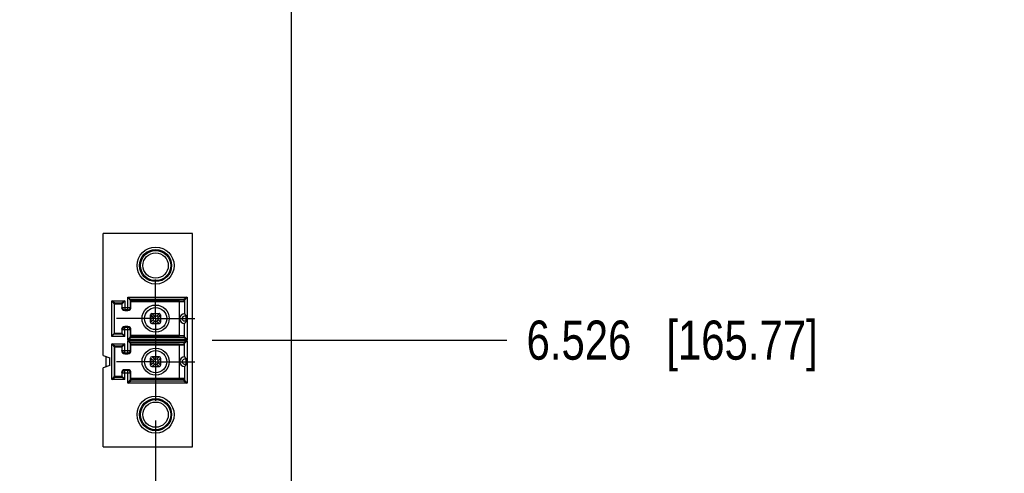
# Model space of a CAD drawing. Header units: inches. Extents: x 0 to 34, y 0 to 22.
# Tile 73 of 84: x 21.9 to 25.1, y 11 to 12.4. Entities that reach past the tile are written whole.
import ezdxf

# ---------------------------------------------------------------- set-up
doc = ezdxf.new("R2010")
doc.units = ezdxf.units.IN
doc.header["$LTSCALE"] = 1.87
doc.header["$MEASUREMENT"] = 0
doc.linetypes.add('CENTER', pattern=[0.6, 0.375, -0.075, 0.075, -0.075])
doc.layers.get('0').update_dxf_attribs({"linetype": 'CONTINUOUS'})
doc.layers.add('DEFAULT_1', color=7, linetype='CENTER')
doc.layers.add('DIMENSIONS', color=7, linetype='CONTINUOUS')
doc.styles.get("Standard").update_dxf_attribs({"font": 'txt', "width": 0.8})
doc.dimstyles.new('DIMSTYLE_2', dxfattribs={"dimtxt": 0.125, "dimasz": 0.18, "dimexe": 0.125, "dimexo": 0.0625, "dimgap": 0.03125, "dimtad": 0, "dimtih": 1, "dimtoh": 1, "dimdec": 3, "dimzin": 4, "dimdsep": 46, "dimtxsty": 'STANDARD', "dimblk": '_FILLED', "dimblk1": '_FILLED', "dimblk2": '_FILLED', "dimcen": 0.09, "dimadec": 0, "dimazin": 0, "dimtp": 0.001, "dimtm": 0.001, "dimtfac": 1, "dimtdec": 3, "dimtofl": 0, "dimtmove": 0, "dimatfit": 3, "dimldrblk": '_FILLED', "dimfxl": 1, "dimtolj": 1, "dimtzin": 4, "dimarcsym": 0})

# ---------------------------------------------------------------- blocks, each defined once
blk = doc.blocks.new('*D62')
at = {"layer": 'DIMENSIONS', "color": 2, "linetype": 'CONTINUOUS'}
blk.add_line((22.5268, 11.4206), (23.4677, 11.4206), dxfattribs=at)
at = {"layer": 'DIMENSIONS', "color": 2, "linetype": 'CONTINUOUS', "insert": (23.5302, 11.4831), "char_height": 0.125, "width": 1.425, "attachment_point": 1, "line_spacing_factor": 0.9}
blk.add_mtext('6.526{\\Ftxt.shx;\\W1.000000;\\H0.125000; }[165.77]', dxfattribs=at)
blk = doc.blocks.new('_FILLED')
at = {"color": 0, "linetype": 'BYBLOCK'}
blk.add_solid([(0, 0), (-1, 0.174), (-1, -0.174)], dxfattribs=at)
blk = doc.blocks.new('*D63')
at = {"layer": 'DIMENSIONS', "color": 2, "linetype": 'CONTINUOUS'}
blk.add_line((22.5132, 10.2151), (23.4677, 10.2151), dxfattribs=at)
at = {"layer": 'DIMENSIONS', "color": 2, "linetype": 'CONTINUOUS', "insert": (23.5302, 10.2776), "char_height": 0.125, "width": 1.425, "attachment_point": 1, "line_spacing_factor": 0.9}
blk.add_mtext('7.732{\\Ftxt.shx;\\W1.000000;\\H0.125000; }[196.39]', dxfattribs=at)
blk = doc.blocks.new('*D64')
at = {"layer": 'DIMENSIONS', "color": 2, "linetype": 'CONTINUOUS'}
blk.add_line((22.1992, 8.3707), (23.4677, 8.3707), dxfattribs=at)
at = {"layer": 'DIMENSIONS', "color": 2, "linetype": 'CONTINUOUS', "insert": (23.5302, 8.4332), "char_height": 0.125, "width": 1.425, "attachment_point": 1, "line_spacing_factor": 0.9}
blk.add_mtext('9.576{\\Ftxt.shx;\\W1.000000;\\H0.125000; }[243.24]', dxfattribs=at)
blk = doc.blocks.new('*D65')
at = {"layer": 'DIMENSIONS', "color": 2, "linetype": 'CONTINUOUS'}
blk.add_line((22.8302, 7.708), (23.4677, 7.708), dxfattribs=at)
at = {"layer": 'DIMENSIONS', "color": 2, "linetype": 'CONTINUOUS', "insert": (23.5302, 7.7705), "char_height": 0.125, "width": 1.525, "attachment_point": 1, "line_spacing_factor": 0.9}
blk.add_mtext('10.239{\\Ftxt.shx;\\W1.000000;\\H0.125000; }[260.07]', dxfattribs=at)
blk = doc.blocks.new('*D93')
at = {"layer": 'DIMENSIONS', "color": 2, "linetype": 'CONTINUOUS'}
for p, q in [((22.3462, 11.1642), (22.3462, 6.9524)), ((22.3462, 6.9524), (22.4931, 6.8784)), ((22.4931, 6.8784), (22.4931, 6.4595))]:
    blk.add_line(p, q, dxfattribs=at)
at = {"layer": 'DIMENSIONS', "color": 2, "linetype": 'CONTINUOUS', "insert": (22.4306, 6.397), "char_height": 0.125, "width": 1.525, "attachment_point": 3, "rotation": 90, "line_spacing_factor": 0.9}
blk.add_mtext('10.406{\\Ftxt.shx;\\W1.000000;\\H0.125000; }[264.31]', dxfattribs=at)

msp = doc.modelspace()

# ---------------------------------------------------------------- linework, layer by layer
at = {"color": 7, "linetype": 'CONTINUOUS'}
for p, q in [((22.7802, 7.147), (22.7802, 18.147)), ((22.2577, 11.525), (22.2577, 11.5583)), ((22.2399, 11.525), (22.2477, 11.525)), ((22.2476, 11.525), (22.2478, 11.5248)), ((22.2477, 11.525), (22.2477, 11.5171)), ((22.2477, 11.5248), (22.2576, 11.5248)), ((22.2576, 11.5248), (22.2577, 11.5251)), ((22.2576, 11.525), (22.2654, 11.525)), ((22.2576, 11.5171), (22.2576, 11.525)), ((22.3343, 11.5053), (22.3343, 11.5053)), ((22.3345, 11.5052), (22.3343, 11.5053)), ((22.3345, 11.5052), (22.3344, 11.5053)), ((22.3346, 11.5052), (22.3345, 11.5052)), ((22.3346, 11.5052), (22.3345, 11.5052)), ((22.3347, 11.5051), (22.3346, 11.5052)), ((22.3347, 11.5051), (22.3346, 11.5052)), ((22.3577, 11.5052), (22.3576, 11.5051)), ((22.3578, 11.5052), (22.3577, 11.5052)), ((22.3578, 11.5052), (22.3577, 11.5052)), ((22.358, 11.5053), (22.3578, 11.5052)), ((22.358, 11.5053), (22.3578, 11.5052)), ((22.3581, 11.5053), (22.3581, 11.5053)), ((22.3342, 11.4738), (22.3342, 11.4738)), ((22.3343, 11.4738), (22.3345, 11.4738)), ((22.3344, 11.4738), (22.3345, 11.4738)), ((22.3345, 11.4738), (22.3346, 11.4739)), ((22.3345, 11.4738), (22.3346, 11.4739)), ((22.3346, 11.4739), (22.3347, 11.474)), ((22.3576, 11.474), (22.3577, 11.4739)), ((22.3578, 11.4738), (22.3577, 11.4739)), ((22.3577, 11.4739), (22.3578, 11.4738)), ((22.358, 11.4738), (22.3578, 11.4738)), ((22.3578, 11.4738), (22.358, 11.4738)), ((22.358, 11.4738), (22.358, 11.4738)), ((22.3343, 11.3675), (22.3343, 11.3675)), ((22.3345, 11.3674), (22.3343, 11.3675)), ((22.3345, 11.3674), (22.3344, 11.3675)), ((22.3346, 11.3674), (22.3345, 11.3674)), ((22.3346, 11.3674), (22.3345, 11.3674)), ((22.3347, 11.3673), (22.3346, 11.3674)), ((22.3347, 11.3673), (22.3346, 11.3674)), ((22.3577, 11.3674), (22.3576, 11.3673)), ((22.3578, 11.3674), (22.3577, 11.3674)), ((22.3578, 11.3674), (22.3577, 11.3674)), ((22.358, 11.3675), (22.3578, 11.3674)), ((22.358, 11.3675), (22.3578, 11.3674)), ((22.3581, 11.3675), (22.358, 11.3675)), ((22.3342, 11.336), (22.3342, 11.336)), ((22.3343, 11.336), (22.3345, 11.336)), ((22.3344, 11.336), (22.3345, 11.336)), ((22.3345, 11.336), (22.3346, 11.3361)), ((22.3345, 11.336), (22.3346, 11.3361)), ((22.3346, 11.3361), (22.3347, 11.3362)), ((22.3576, 11.3362), (22.3577, 11.3361)), ((22.3578, 11.336), (22.3577, 11.3361)), ((22.3577, 11.3361), (22.3578, 11.336)), ((22.358, 11.336), (22.3578, 11.336)), ((22.3578, 11.336), (22.358, 11.336)), ((22.358, 11.336), (22.358, 11.336))]:
    msp.add_line(p, q, dxfattribs=at)
at = {"color": 6, "linetype": 'CONTINUOUS'}
for p, q in [((22.4643, 11.7612), (22.1788, 11.7612)), ((22.1788, 11.3714), (22.1788, 11.7612)), ((22.4643, 11.0801), (22.4643, 11.7612)), ((22.2064, 11.5465), (22.2476, 11.5465)), ((22.2064, 11.4325), (22.2064, 11.5465)), ((22.2064, 11.5465), (22.2143, 11.5368)), ((22.2162, 11.5388), (22.2064, 11.5465)), ((22.2144, 11.5375), (22.2143, 11.5369)), ((22.2143, 11.5368), (22.2399, 11.5368)), ((22.2143, 11.5368), (22.2143, 11.4403)), ((22.2149, 11.5382), (22.2146, 11.5379)), ((22.2153, 11.5385), (22.2149, 11.5382)), ((22.2162, 11.5388), (22.2155, 11.5386)), ((22.2379, 11.5388), (22.2162, 11.5388)), ((22.2476, 11.5465), (22.2379, 11.5388)), ((22.2379, 11.5388), (22.2379, 11.525)), ((22.2476, 11.5465), (22.2399, 11.5368)), ((22.2399, 11.525), (22.2399, 11.5368)), ((22.2476, 11.5465), (22.2476, 11.525)), ((22.2577, 11.5583), (22.4466, 11.5583)), ((22.2577, 11.5583), (22.2674, 11.5504)), ((22.2577, 11.5583), (22.2654, 11.5485)), ((22.2654, 11.5485), (22.2654, 11.525)), ((22.2654, 11.5437), (22.4229, 11.5437)), ((22.4367, 11.5504), (22.2674, 11.5504)), ((22.2674, 11.525), (22.2674, 11.5504)), ((22.4229, 11.5457), (22.2674, 11.5457)), ((22.4229, 11.4334), (22.4229, 11.5457)), ((22.4466, 11.5583), (22.4367, 11.5504)), ((22.4367, 11.5504), (22.4367, 11.5459)), ((22.4387, 11.5484), (22.4384, 11.5494)), ((22.4389, 11.5488), (22.4387, 11.5484)), ((22.4387, 11.5484), (22.4387, 11.5053)), ((22.4466, 11.5583), (22.4389, 11.5488)), ((22.4466, 11.5583), (22.4466, 11.4217)), ((22.2399, 11.525), (22.2379, 11.525)), ((22.2576, 11.5171), (22.2477, 11.5171)), ((22.2477, 11.5151), (22.2477, 11.5171)), ((22.2477, 11.5151), (22.2576, 11.5151)), ((22.2576, 11.5171), (22.2576, 11.5151)), ((22.2674, 11.525), (22.2654, 11.525)), ((22.3343, 11.5053), (22.3343, 11.5053)), ((22.3347, 11.5053), (22.3576, 11.5053)), ((22.3576, 11.5051), (22.3347, 11.5051)), ((22.3424, 11.4974), (22.3347, 11.5051)), ((22.3576, 11.5051), (22.3499, 11.4974)), ((22.3581, 11.5053), (22.358, 11.5053)), ((22.358, 11.5053), (22.358, 11.5053)), ((22.3304, 11.5015), (22.3304, 11.5013)), ((22.3304, 11.5013), (22.3304, 11.5013)), ((22.3304, 11.5013), (22.3305, 11.5011)), ((22.3304, 11.4781), (22.3304, 11.501)), ((22.3306, 11.4781), (22.3304, 11.4777)), ((22.3304, 11.4777), (22.3304, 11.4777)), ((22.3304, 11.4777), (22.3304, 11.4776)), ((22.3305, 11.5011), (22.3306, 11.501)), ((22.3306, 11.501), (22.3383, 11.4933)), ((22.3306, 11.501), (22.3306, 11.4781)), ((22.3383, 11.4858), (22.3306, 11.4781)), ((22.3342, 11.4738), (22.3343, 11.4738)), ((22.3343, 11.4738), (22.3343, 11.4738)), ((22.3347, 11.474), (22.3424, 11.4817)), ((22.3347, 11.474), (22.3576, 11.474)), ((22.3576, 11.4738), (22.3347, 11.4738)), ((22.3424, 11.4974), (22.3383, 11.4933)), ((22.3383, 11.4933), (22.3383, 11.4858)), ((22.3383, 11.4858), (22.3424, 11.4817)), ((22.3499, 11.4974), (22.3424, 11.4974)), ((22.3424, 11.4817), (22.3499, 11.4817)), ((22.354, 11.4933), (22.3499, 11.4974)), ((22.3499, 11.4817), (22.354, 11.4858)), ((22.3499, 11.4817), (22.3576, 11.474)), ((22.354, 11.4933), (22.3617, 11.501)), ((22.354, 11.4858), (22.354, 11.4933)), ((22.3617, 11.4781), (22.354, 11.4858)), ((22.358, 11.4738), (22.358, 11.4738)), ((22.3617, 11.501), (22.3619, 11.5013)), ((22.3617, 11.4781), (22.3617, 11.501)), ((22.3618, 11.478), (22.3617, 11.4781)), ((22.3619, 11.4777), (22.3618, 11.478)), ((22.3619, 11.5013), (22.3619, 11.5015)), ((22.3619, 11.5013), (22.3619, 11.5013)), ((22.3619, 11.501), (22.3619, 11.4781)), ((22.3619, 11.4777), (22.3619, 11.4777)), ((22.3619, 11.4777), (22.3619, 11.4776)), ((22.4387, 11.4306), (22.4387, 11.4738)), ((22.4426, 11.5007), (22.4426, 11.4784)), ((22.2064, 11.4325), (22.2143, 11.4403)), ((22.2399, 11.4423), (22.2143, 11.4423)), ((22.2143, 11.4403), (22.2379, 11.4403)), ((22.2379, 11.4541), (22.2674, 11.4541)), ((22.2379, 11.4541), (22.2379, 11.4403)), ((22.2477, 11.4325), (22.2379, 11.4403)), ((22.2399, 11.4423), (22.2399, 11.4541)), ((22.2477, 11.4325), (22.2399, 11.4423)), ((22.2576, 11.4639), (22.2477, 11.4639)), ((22.2477, 11.4325), (22.2477, 11.4639)), ((22.2477, 11.462), (22.2576, 11.462)), ((22.2576, 11.4217), (22.2576, 11.4639)), ((22.2654, 11.4541), (22.2654, 11.4306)), ((22.2674, 11.4287), (22.2674, 11.4541)), ((22.2477, 11.4325), (22.2064, 11.4325)), ((22.2064, 11.4088), (22.2477, 11.4088)), ((22.2064, 11.2947), (22.2064, 11.4088)), ((22.2064, 11.4088), (22.2143, 11.399)), ((22.2162, 11.401), (22.2064, 11.4088)), ((22.2477, 11.4088), (22.2379, 11.401)), ((22.2477, 11.4088), (22.2399, 11.399)), ((22.2477, 11.3773), (22.2477, 11.4088)), ((22.4466, 11.4217), (22.2576, 11.4217)), ((22.2576, 11.4195), (22.4466, 11.4195)), ((22.2576, 11.3773), (22.2576, 11.4195)), ((22.2652, 11.4305), (22.2654, 11.4306)), ((22.2652, 11.4108), (22.2654, 11.4107)), ((22.4229, 11.4354), (22.2654, 11.4354)), ((22.2654, 11.4306), (22.2657, 11.4297)), ((22.2654, 11.4107), (22.2654, 11.3872)), ((22.2674, 11.4334), (22.4229, 11.4334)), ((22.2674, 11.4286), (22.4368, 11.4286)), ((22.4368, 11.4126), (22.2674, 11.4126)), ((22.2674, 11.3872), (22.2674, 11.4126)), ((22.4367, 11.4331), (22.4367, 11.4287)), ((22.4367, 11.4126), (22.4367, 11.4081)), ((22.4387, 11.4107), (22.4384, 11.4116)), ((22.439, 11.4305), (22.4387, 11.4306)), ((22.4389, 11.4108), (22.4387, 11.4107)), ((22.4387, 11.3675), (22.4387, 11.4107)), ((22.4466, 11.4195), (22.4466, 11.283)), ((22.2143, 11.399), (22.2399, 11.399)), ((22.2143, 11.399), (22.2143, 11.3045)), ((22.2379, 11.401), (22.2162, 11.401)), ((22.2162, 11.3025), (22.2162, 11.401)), ((22.2379, 11.401), (22.2379, 11.3872)), ((22.2379, 11.3872), (22.2674, 11.3872)), ((22.2399, 11.3872), (22.2399, 11.399)), ((22.2576, 11.3793), (22.2477, 11.3793)), ((22.2477, 11.3773), (22.2576, 11.3773)), ((22.2654, 11.4059), (22.4229, 11.4059)), ((22.4229, 11.4079), (22.2674, 11.4079)), ((22.4229, 11.2956), (22.4229, 11.4079)), ((22.1788, 11.3714), (22.2005, 11.3636)), ((22.1887, 11.3356), (22.1887, 11.3679)), ((22.2005, 11.3399), (22.2005, 11.3636)), ((22.3304, 11.3637), (22.3304, 11.3635)), ((22.3304, 11.3636), (22.3304, 11.3636)), ((22.3304, 11.3635), (22.3305, 11.3633)), ((22.3304, 11.3403), (22.3304, 11.3632)), ((22.3305, 11.3633), (22.3306, 11.3632)), ((22.3306, 11.3632), (22.3383, 11.3555)), ((22.3306, 11.3632), (22.3306, 11.3403)), ((22.3383, 11.348), (22.3306, 11.3403)), ((22.3343, 11.3675), (22.3343, 11.3675)), ((22.3347, 11.3675), (22.3576, 11.3675)), ((22.3576, 11.3673), (22.3347, 11.3673)), ((22.3424, 11.3596), (22.3347, 11.3673)), ((22.3424, 11.3596), (22.3383, 11.3555)), ((22.3383, 11.3555), (22.3383, 11.348)), ((22.3383, 11.348), (22.3424, 11.3439)), ((22.3499, 11.3596), (22.3424, 11.3596)), ((22.3576, 11.3673), (22.3499, 11.3596)), ((22.354, 11.3555), (22.3499, 11.3596)), ((22.3499, 11.3439), (22.354, 11.348)), ((22.354, 11.3555), (22.3617, 11.3632)), ((22.354, 11.348), (22.354, 11.3555)), ((22.3617, 11.3403), (22.354, 11.348)), ((22.3581, 11.3675), (22.358, 11.3675)), ((22.358, 11.3675), (22.358, 11.3675)), ((22.3617, 11.3632), (22.3619, 11.3635)), ((22.3617, 11.3403), (22.3617, 11.3632)), ((22.3619, 11.3635), (22.3619, 11.3637)), ((22.3619, 11.3636), (22.3619, 11.3636)), ((22.3619, 11.3632), (22.3619, 11.3403)), ((22.4426, 11.3629), (22.4426, 11.3406)), ((22.2005, 11.3399), (22.1788, 11.332)), ((22.1788, 11.0801), (22.1788, 11.332)), ((22.2379, 11.3163), (22.2674, 11.3163)), ((22.2379, 11.3163), (22.2379, 11.3025)), ((22.2399, 11.3045), (22.2399, 11.3163)), ((22.2576, 11.3262), (22.2477, 11.3262)), ((22.2477, 11.2947), (22.2477, 11.3262)), ((22.2477, 11.3242), (22.2576, 11.3242)), ((22.2576, 11.283), (22.2576, 11.3262)), ((22.2654, 11.3163), (22.2654, 11.2928)), ((22.2674, 11.2909), (22.2674, 11.3163)), ((22.3306, 11.3403), (22.3304, 11.3399)), ((22.3304, 11.3399), (22.3304, 11.3399)), ((22.3304, 11.3399), (22.3304, 11.3398)), ((22.3342, 11.336), (22.3343, 11.336)), ((22.3343, 11.336), (22.3343, 11.336)), ((22.3347, 11.3362), (22.3424, 11.3439)), ((22.3347, 11.3362), (22.3576, 11.3362)), ((22.3576, 11.336), (22.3347, 11.336)), ((22.3424, 11.3439), (22.3499, 11.3439)), ((22.3499, 11.3439), (22.3576, 11.3362)), ((22.358, 11.336), (22.358, 11.336)), ((22.3618, 11.3402), (22.3617, 11.3403)), ((22.3619, 11.3399), (22.3618, 11.3402)), ((22.3619, 11.3399), (22.3619, 11.3399)), ((22.3619, 11.3399), (22.3619, 11.3398)), ((22.4387, 11.336), (22.4387, 11.2928)), ((22.2143, 11.3045), (22.2064, 11.2947)), ((22.2064, 11.2947), (22.2162, 11.3025)), ((22.2477, 11.2947), (22.2064, 11.2947)), ((22.2399, 11.3045), (22.2143, 11.3045)), ((22.2162, 11.3025), (22.2379, 11.3025)), ((22.2477, 11.2947), (22.2379, 11.3025)), ((22.2477, 11.2947), (22.2399, 11.3045)), ((22.2576, 11.283), (22.2652, 11.2925)), ((22.2576, 11.283), (22.2674, 11.2909)), ((22.4466, 11.283), (22.2576, 11.283)), ((22.2652, 11.2925), (22.2654, 11.2928)), ((22.4229, 11.2976), (22.2654, 11.2976)), ((22.2654, 11.2928), (22.2657, 11.2918)), ((22.2674, 11.2956), (22.4229, 11.2956)), ((22.2674, 11.2909), (22.4367, 11.2909)), ((22.4367, 11.2954), (22.4367, 11.2909)), ((22.4367, 11.2909), (22.4466, 11.283)), ((22.4466, 11.283), (22.4387, 11.2928)), ((22.1788, 11.0801), (22.4643, 11.0801))]:
    msp.add_line(p, q, dxfattribs=at)
for centre, radius in [((22.3462, 11.6588), 0.0591), ((22.3462, 11.6588), 0.0512), ((22.3462, 11.4895), 0.0433), ((22.3462, 11.4895), 0.0354), ((22.3462, 11.3517), 0.0433), ((22.3462, 11.3517), 0.0354), ((22.3462, 11.1825), 0.0591), ((22.3462, 11.1825), 0.0512)]:
    msp.add_circle(centre, radius, dxfattribs=at)
at = {"color": 7, "linetype": 'CONTINUOUS'}
for centre, radius in [((22.3462, 11.6588), 0.0482), ((22.3462, 11.6588), 0.0404), ((22.3462, 11.1825), 0.0482), ((22.3462, 11.1825), 0.0404)]:
    msp.add_circle(centre, radius, dxfattribs=at)
at = {"color": 6, "linetype": 'CONTINUOUS'}
for centre, radius, start, end in [((22.2162, 11.5368), 0.00197, 90, 180), ((22.2162, 11.5368), 0.00195, 175.2678, 179.9873), ((22.2163, 11.5368), 0.002, 145.6309, 157.0483), ((22.2379, 11.5368), 0.00197, 360, 90), ((22.2674, 11.5485), 0.00197, 89.9991, 179.9947), ((22.2674, 11.5437), 0.00197, 89.9952, 179.9952), ((22.4367, 11.5484), 0.00197, 0.0137, 90.0009), ((22.4367, 11.544), 0.00197, 0.0048, 90.0048), ((22.2477, 11.525), 0.00984, 180, 270), ((22.2477, 11.525), 0.00787, 180, 270), ((22.2576, 11.525), 0.00984, 270, 0), ((22.2576, 11.525), 0.00787, 270, 360), ((22.3343, 11.5013), 0.00394, 92.9979, 180), ((22.3343, 11.5013), 0.00394, 90.5783, 92.3756), ((22.358, 11.5013), 0.00394, 87.7583, 89.2526), ((22.358, 11.5013), 0.00394, 0, 87.0021), ((22.4387, 11.4895), 0.0157, 90, 270), ((22.3343, 11.4777), 0.00394, 180, 267.0021), ((22.3343, 11.4777), 0.00394, 267.7583, 269.2526), ((22.358, 11.4777), 0.00394, 270.5783, 272.3756), ((22.358, 11.4777), 0.00394, 272.9979, 360), ((22.4387, 11.4895), 0.00787, 60, 300), ((22.2477, 11.4541), 0.00984, 90, 180), ((22.2379, 11.4423), 0.00197, 270, 360), ((22.2477, 11.4541), 0.00787, 90, 180), ((22.2576, 11.4541), 0.00984, 360, 90), ((22.2576, 11.4541), 0.00787, 0, 90), ((22.2674, 11.4354), 0.00197, 180.0048, 270.0048), ((22.2674, 11.4306), 0.00198, 180.0885, 203.1763), ((22.2674, 11.4107), 0.00195, 149.8556, 180.0773), ((22.2674, 11.4107), 0.00198, 156.8235, 179.9112), ((22.2674, 11.4306), 0.00197, 207.9402, 269.9567), ((22.2674, 11.4107), 0.00197, 90.0374, 149.9781), ((22.4367, 11.4351), 0.00197, 269.9952, 359.9952), ((22.4367, 11.4306), 0.00197, 270.0374, 329.9781), ((22.4367, 11.4107), 0.00197, 27.9402, 89.9567), ((22.4367, 11.4306), 0.00195, 329.8556, 0.0773), ((22.4368, 11.4306), 0.00198, 336.8235, 359.9112), ((22.4368, 11.4107), 0.00198, 0.0885, 23.1763), ((22.2162, 11.399), 0.00197, 90, 180), ((22.2379, 11.399), 0.00197, 360, 90), ((22.2477, 11.3872), 0.00984, 180, 270), ((22.2477, 11.3872), 0.00787, 180, 270), ((22.2576, 11.3872), 0.00984, 270, 0), ((22.2576, 11.3872), 0.00787, 270, 360), ((22.2674, 11.4059), 0.00197, 89.9952, 179.9952), ((22.4367, 11.4062), 0.00197, 0.0048, 90.0048), ((22.3343, 11.3636), 0.00394, 92.9979, 180), ((22.3343, 11.3636), 0.00394, 90.5783, 92.3756), ((22.358, 11.3636), 0.00394, 87.7583, 89.2526), ((22.358, 11.3636), 0.00394, 0, 87.0021), ((22.4387, 11.3517), 0.0157, 90, 270), ((22.4387, 11.3517), 0.00787, 60, 300), ((22.2477, 11.3163), 0.00984, 90, 180), ((22.2477, 11.3163), 0.00787, 90, 180), ((22.2576, 11.3163), 0.00984, 360, 90), ((22.2576, 11.3163), 0.00787, 0, 90), ((22.3343, 11.3399), 0.00394, 180, 267.0021), ((22.3343, 11.3399), 0.00394, 267.7583, 269.2526), ((22.358, 11.3399), 0.00394, 270.5783, 272.3756), ((22.358, 11.3399), 0.00394, 272.9979, 360), ((22.2162, 11.3045), 0.00197, 180, 270), ((22.2379, 11.3045), 0.00197, 270, 360), ((22.2674, 11.2976), 0.00197, 180.0048, 270.0048), ((22.2674, 11.2928), 0.00197, 180.0137, 270.0009), ((22.4367, 11.2973), 0.00197, 269.9952, 359.9952), ((22.4367, 11.2928), 0.00197, 269.9954, 359.9949)]:
    msp.add_arc(centre, radius, start, end, dxfattribs=at)
at = {"color": 7, "linetype": 'CONTINUOUS'}
for centre, radius, start, end in [((22.3341, 11.5029), 0.00238, 87.6226, 89.3217), ((22.3336, 11.4937), 0.0116, 86.2264, 86.5728), ((22.3588, 11.4926), 0.0127, 93.3808, 93.7681), ((22.3582, 11.5028), 0.00245, 90.689, 92.0888), ((22.3341, 11.4762), 0.00245, 270.689, 272.0888), ((22.3335, 11.4865), 0.0127, 273.3808, 273.7681), ((22.3587, 11.4854), 0.0116, 266.2265, 266.5726), ((22.3582, 11.4763), 0.00246, 267.8974, 269.3046), ((22.3341, 11.3651), 0.00238, 87.6226, 89.3217), ((22.3336, 11.3559), 0.0116, 86.2264, 86.5728), ((22.3587, 11.356), 0.0115, 93.4331, 93.7694), ((22.3582, 11.3651), 0.00238, 90.6746, 92.3319), ((22.3581, 11.3665), 0.000933, 90.5107, 94.4098), ((22.3341, 11.3385), 0.00245, 270.689, 272.0888), ((22.3335, 11.3487), 0.0127, 273.3808, 273.7681), ((22.3587, 11.3476), 0.0116, 266.2265, 266.5726), ((22.3582, 11.3385), 0.00246, 267.8974, 269.3046)]:
    msp.add_arc(centre, radius, start, end, dxfattribs=at)
at = {"color": 6, "linetype": 'CONTINUOUS'}
for points, knots in [([(22.4229, 11.5457), (22.4238, 11.5457), (22.4256, 11.5457), (22.4281, 11.5457), (22.4305, 11.5457), (22.4325, 11.5457), (22.434, 11.5458), (22.435, 11.5458), (22.4356, 11.5458), (22.4361, 11.5459), (22.4364, 11.5459), (22.4366, 11.5459), (22.4367, 11.5459), (22.4367, 11.5459)], [0, 0, 0, 0, 0.194922, 0.382502, 0.555265, 0.706738, 0.831042, 0.88148, 0.923425, 0.956507, 0.980386, 0.994868, 1, 1, 1, 1]), ([(22.4229, 11.5437), (22.424, 11.5437), (22.426, 11.5437), (22.4289, 11.5437), (22.4316, 11.5437), (22.4336, 11.5438), (22.4351, 11.5438), (22.436, 11.5438), (22.4368, 11.5438), (22.4374, 11.5439), (22.438, 11.5439), (22.4383, 11.5439), (22.4386, 11.5439), (22.4386, 11.5439), (22.4387, 11.544), (22.4387, 11.544)], [0, 0, 0, 0, 0.194928, 0.382516, 0.555274, 0.706747, 0.772614, 0.831052, 0.88149, 0.923435, 0.956516, 0.98039, 0.994861, 0.998559, 1, 1, 1, 1]), ([(22.4367, 11.5504), (22.4367, 11.5504), (22.4367, 11.5504), (22.4367, 11.5504), (22.4367, 11.5504)], [0, 0, 0, 0, 0.467346, 1, 1, 1, 1]), ([(22.4426, 11.5007), (22.4422, 11.5013), (22.4415, 11.5021), (22.4406, 11.5032), (22.44, 11.5039), (22.4396, 11.5044), (22.4392, 11.5047), (22.4391, 11.5049), (22.4389, 11.5051), (22.4388, 11.5052), (22.4387, 11.5052), (22.4387, 11.5053), (22.4387, 11.5053)], [0, 0, 0, 0, 0.366511, 0.534309, 0.685622, 0.814583, 0.86863, 0.914477, 0.951187, 0.977997, 0.994422, 1, 1, 1, 1]), ([(22.4387, 11.4738), (22.4387, 11.4738), (22.4387, 11.4738), (22.4388, 11.4739), (22.4389, 11.474), (22.4391, 11.4742), (22.4392, 11.4744), (22.4396, 11.4747), (22.44, 11.4752), (22.4406, 11.4759), (22.4413, 11.4766), (22.442, 11.4775), (22.4424, 11.4781), (22.4426, 11.4784)], [0, 0, 0, 0, 0.005578, 0.022002, 0.048811, 0.085518, 0.131363, 0.185406, 0.31436, 0.465665, 0.633453, 0.812804, 1, 1, 1, 1]), ([(22.2576, 11.4217), (22.2583, 11.4226), (22.2597, 11.4243), (22.2618, 11.4268), (22.2634, 11.4286), (22.2645, 11.4298), (22.265, 11.4303), (22.2652, 11.4305)], [0, 0, 0, 0, 0.29443, 0.577595, 0.829622, 0.93045, 1, 1, 1, 1]), ([(22.2576, 11.4217), (22.2586, 11.4225), (22.2601, 11.4236), (22.262, 11.425), (22.2634, 11.4261), (22.2647, 11.427), (22.2657, 11.4277), (22.2664, 11.4281), (22.2668, 11.4284), (22.2671, 11.4285), (22.2673, 11.4286), (22.2674, 11.4286)], [0, 0, 0, 0, 0.313385, 0.465418, 0.611029, 0.746359, 0.863613, 0.912583, 0.952882, 0.982588, 1, 1, 1, 1]), ([(22.2576, 11.4195), (22.2583, 11.4187), (22.2597, 11.417), (22.2618, 11.4145), (22.2634, 11.4127), (22.2645, 11.4115), (22.265, 11.411), (22.2652, 11.4108)], [0, 0, 0, 0, 0.293952, 0.576728, 0.828678, 0.929769, 1, 1, 1, 1]), ([(22.2674, 11.4126), (22.2673, 11.4126), (22.2671, 11.4127), (22.2668, 11.4129), (22.2664, 11.4132), (22.2657, 11.4136), (22.2647, 11.4143), (22.2634, 11.4152), (22.262, 11.4162), (22.2601, 11.4177), (22.2586, 11.4188), (22.2576, 11.4195)], [0, 0, 0, 0, 0.017412, 0.047118, 0.087417, 0.136387, 0.253641, 0.388971, 0.534582, 0.686615, 1, 1, 1, 1]), ([(22.2654, 11.4306), (22.2654, 11.4306), (22.2654, 11.4306), (22.2654, 11.4306), (22.2654, 11.4306)], [0, 0, 0, 0, 0.291231, 1, 1, 1, 1]), ([(22.2654, 11.4107), (22.2654, 11.4107), (22.2654, 11.4107), (22.2654, 11.4107), (22.2654, 11.4107)], [0, 0, 0, 0, 0.708769, 1, 1, 1, 1]), ([(22.2674, 11.4286), (22.267, 11.4286), (22.2662, 11.4289), (22.2657, 11.4295), (22.2656, 11.4298)], [0, 0, 0, 0, 0.484027, 1, 1, 1, 1]), ([(22.2674, 11.4126), (22.267, 11.4126), (22.2662, 11.4124), (22.2657, 11.4118), (22.2656, 11.4114)], [0, 0, 0, 0, 0.483946, 1, 1, 1, 1]), ([(22.2674, 11.4287), (22.2674, 11.4287), (22.2674, 11.4286), (22.2674, 11.4286), (22.2674, 11.4286)], [0, 0, 0, 0, 0.278468, 1, 1, 1, 1]), ([(22.2674, 11.4126), (22.2674, 11.4126), (22.2674, 11.4126), (22.2674, 11.4126), (22.2674, 11.4126)], [0, 0, 0, 0, 0.721525, 1, 1, 1, 1]), ([(22.4229, 11.4354), (22.424, 11.4354), (22.426, 11.4354), (22.4289, 11.4354), (22.4316, 11.4353), (22.4336, 11.4353), (22.4351, 11.4353), (22.436, 11.4353), (22.4368, 11.4352), (22.4374, 11.4352), (22.438, 11.4352), (22.4383, 11.4352), (22.4386, 11.4351), (22.4386, 11.4351), (22.4387, 11.4351), (22.4387, 11.4351)], [0, 0, 0, 0, 0.194928, 0.382515, 0.555274, 0.706747, 0.772614, 0.831052, 0.88149, 0.923435, 0.956516, 0.98039, 0.994861, 0.998559, 1, 1, 1, 1]), ([(22.4367, 11.4331), (22.4367, 11.4332), (22.4366, 11.4332), (22.4364, 11.4332), (22.4361, 11.4332), (22.4356, 11.4332), (22.435, 11.4333), (22.434, 11.4333), (22.4325, 11.4333), (22.4305, 11.4334), (22.4281, 11.4334), (22.4256, 11.4334), (22.4238, 11.4334), (22.4229, 11.4334)], [0, 0, 0, 0, 0.00514, 0.019618, 0.043492, 0.076574, 0.118521, 0.16896, 0.293263, 0.444738, 0.6175, 0.805079, 1, 1, 1, 1]), ([(22.4368, 11.4286), (22.4368, 11.4286), (22.4367, 11.4286), (22.4367, 11.4287), (22.4367, 11.4287)], [0, 0, 0, 0, 0.721525, 1, 1, 1, 1]), ([(22.4367, 11.4126), (22.4367, 11.4126), (22.4367, 11.4126), (22.4368, 11.4126), (22.4368, 11.4126)], [0, 0, 0, 0, 0.278468, 1, 1, 1, 1]), ([(22.4368, 11.4286), (22.4371, 11.4286), (22.4379, 11.4289), (22.4384, 11.4295), (22.4386, 11.4298)], [0, 0, 0, 0, 0.483946, 1, 1, 1, 1]), ([(22.4368, 11.4286), (22.4368, 11.4286), (22.437, 11.4285), (22.4373, 11.4284), (22.4377, 11.4281), (22.4384, 11.4277), (22.4394, 11.427), (22.4407, 11.4261), (22.4421, 11.425), (22.4441, 11.4236), (22.4455, 11.4225), (22.4466, 11.4217)], [0, 0, 0, 0, 0.017412, 0.047118, 0.087417, 0.136387, 0.253641, 0.388971, 0.534582, 0.686615, 1, 1, 1, 1]), ([(22.4466, 11.4195), (22.4455, 11.4188), (22.4441, 11.4177), (22.4421, 11.4162), (22.4407, 11.4152), (22.4394, 11.4143), (22.4384, 11.4136), (22.4377, 11.4132), (22.4373, 11.4129), (22.437, 11.4127), (22.4368, 11.4126), (22.4368, 11.4126)], [0, 0, 0, 0, 0.313385, 0.465418, 0.611029, 0.746359, 0.863613, 0.912583, 0.952882, 0.982588, 1, 1, 1, 1]), ([(22.4368, 11.4126), (22.4371, 11.4126), (22.4379, 11.4124), (22.4384, 11.4118), (22.4386, 11.4114)], [0, 0, 0, 0, 0.484027, 1, 1, 1, 1]), ([(22.4387, 11.4306), (22.4387, 11.4306), (22.4387, 11.4306), (22.4387, 11.4306), (22.4387, 11.4306)], [0, 0, 0, 0, 0.708769, 1, 1, 1, 1]), ([(22.4387, 11.4107), (22.4387, 11.4107), (22.4387, 11.4107), (22.4387, 11.4107), (22.4387, 11.4107)], [0, 0, 0, 0, 0.291231, 1, 1, 1, 1]), ([(22.4466, 11.4195), (22.4458, 11.4187), (22.4444, 11.417), (22.4423, 11.4145), (22.4407, 11.4127), (22.4396, 11.4115), (22.4392, 11.411), (22.4389, 11.4108)], [0, 0, 0, 0, 0.29443, 0.577595, 0.829622, 0.93045, 1, 1, 1, 1]), ([(22.4466, 11.4217), (22.4458, 11.4226), (22.4444, 11.4243), (22.4423, 11.4267), (22.4407, 11.4286), (22.4396, 11.4298), (22.4392, 11.4303), (22.439, 11.4305)], [0, 0, 0, 0, 0.293952, 0.576728, 0.828678, 0.929769, 1, 1, 1, 1]), ([(22.4229, 11.4079), (22.4238, 11.4079), (22.4256, 11.4079), (22.4281, 11.4079), (22.4305, 11.4079), (22.4325, 11.408), (22.434, 11.408), (22.435, 11.408), (22.4356, 11.408), (22.4361, 11.4081), (22.4364, 11.4081), (22.4366, 11.4081), (22.4367, 11.4081), (22.4367, 11.4081)], [0, 0, 0, 0, 0.194922, 0.382502, 0.555265, 0.706738, 0.831042, 0.88148, 0.923425, 0.956507, 0.980386, 0.994868, 1, 1, 1, 1]), ([(22.4229, 11.4059), (22.424, 11.4059), (22.426, 11.4059), (22.4289, 11.4059), (22.4316, 11.406), (22.4336, 11.406), (22.4351, 11.406), (22.436, 11.406), (22.4368, 11.406), (22.4374, 11.4061), (22.438, 11.4061), (22.4383, 11.4061), (22.4386, 11.4061), (22.4386, 11.4061), (22.4387, 11.4062), (22.4387, 11.4062)], [0, 0, 0, 0, 0.194928, 0.382516, 0.555274, 0.706747, 0.772614, 0.831052, 0.88149, 0.923435, 0.956516, 0.98039, 0.994861, 0.998559, 1, 1, 1, 1]), ([(22.4426, 11.3629), (22.4424, 11.3632), (22.442, 11.3638), (22.4413, 11.3646), (22.4406, 11.3654), (22.44, 11.3661), (22.4396, 11.3666), (22.4392, 11.3669), (22.4391, 11.3671), (22.4389, 11.3673), (22.4388, 11.3674), (22.4387, 11.3674), (22.4387, 11.3675), (22.4387, 11.3675)], [0, 0, 0, 0, 0.187196, 0.366547, 0.534335, 0.68564, 0.814594, 0.868637, 0.914482, 0.95119, 0.977998, 0.994422, 1, 1, 1, 1]), ([(22.4387, 11.336), (22.4387, 11.336), (22.4387, 11.336), (22.4388, 11.3361), (22.4389, 11.3362), (22.4391, 11.3364), (22.4392, 11.3366), (22.4396, 11.3369), (22.44, 11.3374), (22.4406, 11.3381), (22.4415, 11.3391), (22.4422, 11.34), (22.4426, 11.3406)], [0, 0, 0, 0, 0.005578, 0.022003, 0.048814, 0.085523, 0.131371, 0.185417, 0.314378, 0.465692, 0.633489, 1, 1, 1, 1]), ([(22.2674, 11.2909), (22.2674, 11.2909), (22.2674, 11.2909), (22.2674, 11.2909), (22.2674, 11.2909)], [0, 0, 0, 0, 0.532645, 1, 1, 1, 1]), ([(22.4387, 11.2973), (22.4387, 11.2973), (22.4386, 11.2973), (22.4386, 11.2974), (22.4383, 11.2974), (22.438, 11.2974), (22.4374, 11.2974), (22.4368, 11.2974), (22.436, 11.2975), (22.4351, 11.2975), (22.4336, 11.2975), (22.4316, 11.2975), (22.4289, 11.2976), (22.426, 11.2976), (22.424, 11.2976), (22.4229, 11.2976)], [0, 0, 0, 0, 0.001441, 0.005139, 0.01961, 0.043484, 0.076566, 0.118511, 0.168949, 0.227387, 0.293254, 0.444728, 0.617486, 0.805072, 1, 1, 1, 1]), ([(22.4229, 11.2956), (22.4238, 11.2956), (22.4256, 11.2956), (22.4281, 11.2956), (22.4305, 11.2956), (22.4325, 11.2955), (22.434, 11.2955), (22.435, 11.2955), (22.4356, 11.2955), (22.4361, 11.2954), (22.4364, 11.2954), (22.4366, 11.2954), (22.4367, 11.2954), (22.4367, 11.2954)], [0, 0, 0, 0, 0.194922, 0.382502, 0.555265, 0.706738, 0.831042, 0.88148, 0.923426, 0.956508, 0.980384, 0.994865, 1, 1, 1, 1]), ([(22.4367, 11.2909), (22.4367, 11.2909), (22.4367, 11.2909), (22.4367, 11.2909), (22.4367, 11.2909)], [0, 0, 0, 0, 0.532645, 1, 1, 1, 1])]:
    msp.add_open_spline(points, degree=3, knots=knots, dxfattribs=at)
at = {"color": 7, "linetype": 'CONTINUOUS'}
for points, knots in [([(22.3343, 11.5053), (22.3343, 11.5053), (22.3342, 11.5053), (22.3342, 11.5053), (22.3342, 11.5053)], [0, 0, 0, 0, 0.498468, 1, 1, 1, 1]), ([(22.3342, 11.5053), (22.3342, 11.5053), (22.3342, 11.5053), (22.3342, 11.5053), (22.3342, 11.5053)], [0, 0, 0, 0, 0.161741, 1, 1, 1, 1]), ([(22.3342, 11.5053), (22.3342, 11.5053), (22.3343, 11.5053), (22.3343, 11.5053), (22.3343, 11.5053)], [0, 0, 0, 0, 0.554434, 1, 1, 1, 1]), ([(22.358, 11.5053), (22.358, 11.5053), (22.358, 11.5053), (22.358, 11.5053), (22.3581, 11.5053)], [0, 0, 0, 0, 0.195873, 1, 1, 1, 1]), ([(22.3581, 11.5053), (22.3581, 11.5053), (22.3581, 11.5053), (22.3581, 11.5053), (22.3581, 11.5053)], [0, 0, 0, 0, 0.50196, 1, 1, 1, 1]), ([(22.3581, 11.5053), (22.3581, 11.5053), (22.3581, 11.5053), (22.3581, 11.5053), (22.3581, 11.5053)], [0, 0, 0, 0, 0.645366, 1, 1, 1, 1]), ([(22.3343, 11.4738), (22.3343, 11.4738), (22.3342, 11.4738), (22.3342, 11.4738), (22.3342, 11.4738)], [0, 0, 0, 0, 0.645366, 1, 1, 1, 1]), ([(22.3342, 11.4738), (22.3342, 11.4738), (22.3342, 11.4738), (22.3343, 11.4738), (22.3343, 11.4738)], [0, 0, 0, 0, 0.50196, 1, 1, 1, 1]), ([(22.3343, 11.4738), (22.3343, 11.4738), (22.3343, 11.4738), (22.3343, 11.4738), (22.3343, 11.4738)], [0, 0, 0, 0, 0.195873, 1, 1, 1, 1]), ([(22.3581, 11.4738), (22.3581, 11.4738), (22.358, 11.4738), (22.358, 11.4738), (22.358, 11.4738)], [0, 0, 0, 0, 0.554447, 1, 1, 1, 1]), ([(22.3581, 11.4738), (22.3581, 11.4738), (22.3581, 11.4738), (22.3581, 11.4738), (22.3581, 11.4738)], [0, 0, 0, 0, 0.161667, 1, 1, 1, 1]), ([(22.3343, 11.3675), (22.3343, 11.3675), (22.3342, 11.3675), (22.3342, 11.3675), (22.3342, 11.3675)], [0, 0, 0, 0, 0.498468, 1, 1, 1, 1]), ([(22.3342, 11.3675), (22.3342, 11.3675), (22.3342, 11.3675), (22.3342, 11.3675), (22.3342, 11.3675)], [0, 0, 0, 0, 0.161741, 1, 1, 1, 1]), ([(22.3342, 11.3675), (22.3342, 11.3675), (22.3343, 11.3675), (22.3343, 11.3675), (22.3343, 11.3675)], [0, 0, 0, 0, 0.554434, 1, 1, 1, 1]), ([(22.3581, 11.3675), (22.3581, 11.3675), (22.3581, 11.3675), (22.358, 11.3675), (22.358, 11.3675), (22.3581, 11.3675)], [0, 0, 0, 0, 0.66596, 0.750771, 1, 1, 1, 1]), ([(22.3343, 11.336), (22.3343, 11.336), (22.3342, 11.336), (22.3342, 11.336), (22.3342, 11.336)], [0, 0, 0, 0, 0.645366, 1, 1, 1, 1]), ([(22.3342, 11.336), (22.3342, 11.336), (22.3342, 11.336), (22.3343, 11.336), (22.3343, 11.336)], [0, 0, 0, 0, 0.50196, 1, 1, 1, 1]), ([(22.3343, 11.336), (22.3343, 11.336), (22.3343, 11.336), (22.3343, 11.336), (22.3343, 11.336)], [0, 0, 0, 0, 0.195873, 1, 1, 1, 1]), ([(22.3581, 11.336), (22.3581, 11.336), (22.358, 11.336), (22.358, 11.336), (22.358, 11.336)], [0, 0, 0, 0, 0.554447, 1, 1, 1, 1]), ([(22.3581, 11.336), (22.3581, 11.336), (22.3581, 11.336), (22.3581, 11.336), (22.3581, 11.336)], [0, 0, 0, 0, 0.161667, 1, 1, 1, 1])]:
    msp.add_open_spline(points, degree=3, knots=knots, dxfattribs=at)
for points in [[(22.3581, 11.4738), (22.3581, 11.4738), (22.3581, 11.4738), (22.358, 11.4738)], [(22.3581, 11.3675), (22.3581, 11.3675), (22.3581, 11.3675), (22.358, 11.3675), (22.358, 11.3675)], [(22.3581, 11.336), (22.3581, 11.336), (22.3581, 11.336), (22.358, 11.336)]]:
    msp.add_open_spline(points, degree=3, dxfattribs=at)
at = {"layer": 'DEFAULT_1', "color": 7, "linetype": 'CENTER'}
for p, q in [((22.3462, 11.4895), (22.3462, 11.6145)), ((22.3462, 11.4895), (22.2212, 11.4895)), ((22.3462, 11.4895), (22.4712, 11.4895)), ((22.3462, 11.4895), (22.3462, 11.3645)), ((22.3462, 11.3517), (22.2212, 11.3517)), ((22.3462, 11.3517), (22.3462, 11.3645)), ((22.3462, 11.3517), (22.4712, 11.3517)), ((22.3462, 11.3517), (22.3462, 11.2267))]:
    msp.add_line(p, q, dxfattribs=at)

# ---------------------------------------------------------------- dimensions: what is measured, and where the dimension line sits
at = {"layer": 'DIMENSIONS', "color": 2, "linetype": 'CONTINUOUS'}
for feature_location, offset, origin, picture, middle in [((22.1992, 8.3707), (1.2684, 0), (22.1367, 17.947), '*D64', (24.2427, 8.3707)), ((22.5132, 10.2151), (0.9545, 0), (22.4507, 17.947), '*D63', (24.2427, 10.2151)), ((22.5268, 11.4206), (0.9409, 0), (22.4643, 17.947), '*D62', (24.2427, 11.4206)), ((22.8302, 7.708), (0.6375, 0), (22.7677, 17.947), '*D65', (24.2927, 7.708)), ((22.3461581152, 11.164238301), (0.1469216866, -4.7047007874), (11.9401581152, 11.226738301), '*D93', (22.4930798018, 5.6345375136))]:
    dim = msp.add_ordinate_dim(feature_location=feature_location, offset=offset, dtype=0, origin=origin, dimstyle='DIMSTYLE_2', dxfattribs=at)
    dim.commit()
    dim.dimension.update_dxf_attribs({"geometry": picture, "text_midpoint": middle})

doc.saveas('drawing.dxf')
